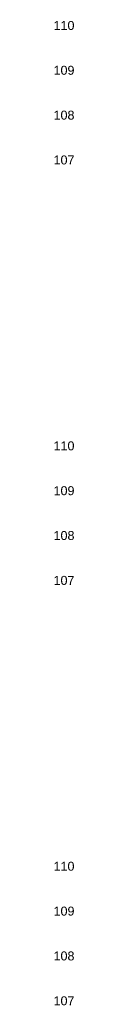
# Model space of a CAD drawing. Extents: x 7537626 to 7538805, y 5722894 to 5725486.
# Tile 91 of 105: x 7538621.442 to 7538621.86, y 5725389.234 to 5725411.191. Entities that reach past the tile are written whole.
import ezdxf

# ---------------------------------------------------------------- set-up
doc = ezdxf.new("R2010")
doc.units = 0
doc.layers.add('C-POPRZECZKA-widok', color=1, linetype='Continuous')
doc.styles.get("Standard").update_dxf_attribs({"font": 'arial.ttf'})

msp = doc.modelspace()

# ---------------------------------------------------------------- texts
at = {"layer": 'C-POPRZECZKA-widok', "color": 1, "linetype": 'Continuous', "lineweight": -3, "char_height": 0.2, "attachment_point": 4}
for s, insert in [('110', (7538621.418, 5725411.061)), ('109', (7538621.418, 5725410.061)), ('108', (7538621.418, 5725409.061)), ('107', (7538621.418, 5725408.061)), ('110', (7538621.418, 5725401.686)), ('109', (7538621.418, 5725400.686)), ('108', (7538621.418, 5725399.686)), ('107', (7538621.418, 5725398.686)), ('110', (7538621.418, 5725392.311)), ('109', (7538621.418, 5725391.311)), ('108', (7538621.418, 5725390.311)), ('107', (7538621.418, 5725389.311))]:
    msp.add_mtext(s, dxfattribs=dict(at, insert=insert))

doc.saveas('drawing.dxf')
